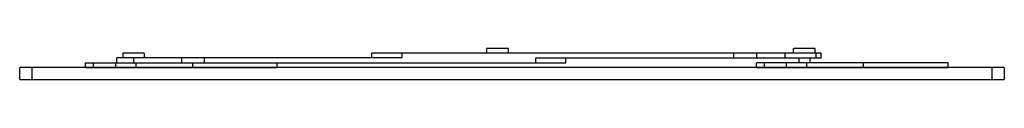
# Model space of a CAD drawing. Header units: millimetres. Extents: x 61 to 472, y 363 to 376.
import ezdxf

# ---------------------------------------------------------------- set-up
doc = ezdxf.new("R2010")
doc.units = ezdxf.units.MM
doc.header["$LTSCALE"] = 47.895706
doc.layers.get('0').update_dxf_attribs({"linetype": 'CONTINUOUS'})

msp = doc.modelspace()

# ---------------------------------------------------------------- linework, layer by layer
at = {"color": 7, "linetype": 'Continuous'}
for p, q in [((256.46, 373.71), (256.46, 375.71)), ((265.46, 375.71), (256.46, 375.71)), ((265.46, 373.71), (265.46, 375.71)), ((393.46, 375.71), (384.46, 375.71)), ((384.46, 373.71), (384.46, 375.71)), ((393.46, 373.71), (393.46, 375.71)), ((101.96, 369.71), (101.96, 371.71)), ((220.96, 371.71), (101.96, 371.71)), ((104.46, 373.71), (104.46, 371.71)), ((113.46, 373.71), (104.46, 373.71)), ((108.96, 371.71), (108.96, 369.71)), ((113.46, 373.71), (113.46, 371.71)), ((128.96, 371.71), (128.96, 369.71)), ((138.49, 371.71), (138.49, 369.71)), ((208.46, 371.71), (208.46, 373.71)), ((395.96, 373.71), (208.46, 373.71)), ((220.96, 373.71), (220.96, 371.71)), ((276.96, 369.71), (276.96, 371.71)), ((276.96, 371.71), (395.96, 371.71)), ((289.46, 369.71), (289.46, 371.71)), ((359.43, 373.71), (359.43, 371.71)), ((368.96, 373.71), (368.96, 371.71)), ((380.86, 373.71), (380.86, 371.71)), ((386.66, 371.71), (386.66, 369.71)), ((391.26, 371.71), (391.26, 369.71)), ((393.91, 371.71), (393.91, 373.71)), ((395.96, 371.71), (395.96, 373.71)), ((61.46, 362.66), (61.46, 367.66)), ((472.46, 367.66), (61.46, 367.66)), ((66.46, 367.66), (66.46, 362.66)), ((88.96, 367.71), (88.96, 369.71)), ((88.96, 369.71), (289.46, 369.71)), ((88.96, 367.71), (168.96, 367.71)), ((92.17, 369.71), (92.17, 367.71)), ((101.61, 367.71), (101.61, 369.71)), ((109.9, 369.71), (109.9, 367.71)), ((133.73, 367.71), (133.73, 369.71)), ((168.96, 367.71), (168.96, 369.71)), ((448.96, 369.71), (368.96, 369.71)), ((368.96, 367.71), (368.96, 369.71)), ((368.96, 367.71), (448.96, 367.71)), ((372.17, 369.71), (372.17, 367.71)), ((381.61, 367.71), (381.61, 369.71)), ((389.91, 369.71), (389.91, 367.71)), ((413.75, 367.71), (413.75, 369.71)), ((448.96, 367.71), (448.96, 369.71)), ((467.46, 362.66), (467.46, 367.66)), ((472.46, 367.66), (472.46, 362.66)), ((61.46, 362.66), (472.46, 362.66))]:
    msp.add_line(p, q, dxfattribs=at)

doc.saveas('drawing.dxf')
